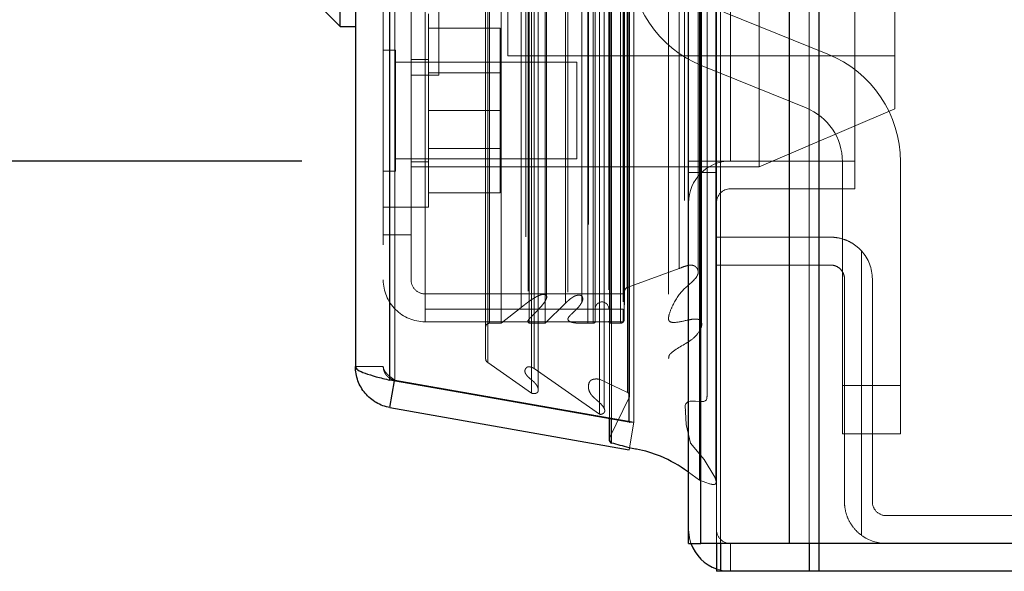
# Model space of a CAD drawing. Header units: inches. Extents: x 0.2 to 10.8, y 0.2 to 8.2.
# Tile 134 of 171: x 5.9657 to 6.093, y 3.0377 to 3.109. Entities that reach past the tile are written whole.
import ezdxf

# ---------------------------------------------------------------- set-up
doc = ezdxf.new("R2010")
doc.units = ezdxf.units.IN
doc.header["$MEASUREMENT"] = 0
doc.linetypes.add('HIDDEN', pattern=[0.07500000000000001, 0.05, -0.025])
doc.layers.add('DIMENSIONS', color=140, linetype='Continuous')
doc.layers.add('SLD-0', color=179, linetype='Continuous')
doc.styles.add('SLDTEXTSTYLE0', font='TXT', dxfattribs={"width": 0.7})
doc.dimstyles.new('SLDDIMSTYLE0', dxfattribs={"dimtxt": 0.0849609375, "dimasz": 0.13, "dimexe": 0, "dimexo": 0.0625, "dimgap": 0.021240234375, "dimtad": 0, "dimtih": 1, "dimtoh": 1, "dimlfac": 20, "dimrnd": 1e-09, "dimzin": 12, "dimdsep": 46, "dimtxsty": 'SLDTEXTSTYLE0', "dimsah": 1, "dimcen": 0.09, "dimadec": 0, "dimazin": 3, "dimtfac": 1, "dimtofl": 0, "dimtmove": 0, "dimatfit": 3, "dimfxl": 0, "dimfrac": 2, "dimtolj": 1, "dimtzin": 12, "dimarcsym": 0})

# ---------------------------------------------------------------- blocks, each defined once
blk = doc.blocks.new('_D_22')
at = {"layer": 'DIMENSIONS'}
for p, q in [((6.002174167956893, 5.353320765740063), (5.107872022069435, 5.353320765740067)), ((5.232872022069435, 5.353320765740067), (5.232872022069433, 4.697071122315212)), ((5.035958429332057, 4.566939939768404), (5.007428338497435, 4.566939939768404)), ((5.007428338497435, 4.566939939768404), (5.007428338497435, 4.43190907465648)), ((5.429785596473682, 4.566939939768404), (5.458315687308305, 4.566939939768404)), ((5.458315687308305, 4.566939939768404), (5.458315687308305, 4.43190907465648)), ((5.007428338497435, 4.43190907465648), (5.035958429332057, 4.43190907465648)), ((5.458315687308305, 4.43190907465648), (5.429785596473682, 4.43190907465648)), ((5.232872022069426, 3.090770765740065), (5.23287202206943, 4.277858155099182)), ((6.002174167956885, 3.090770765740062), (5.107872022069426, 3.090770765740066))]:
    blk.add_line(p, q, dxfattribs=at)
for points in [[(5.232872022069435, 5.353320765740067), (5.212872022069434, 5.223320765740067), (5.252872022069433, 5.223320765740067)], [(5.232872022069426, 3.090770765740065), (5.252872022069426, 3.220770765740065), (5.212872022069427, 3.220770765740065)]]:
    blk.add_solid(points, dxfattribs=at)
at = {"layer": 'DIMENSIONS', "char_height": 0.08333333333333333, "attachment_point": 1, "style": 'SLDTEXTSTYLE0'}
for s, insert in [('45.25', (5.071297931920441, 4.693382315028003)), ('1149.4', (5.035958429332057, 4.539331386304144)), ('OPENING', (4.970834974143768, 4.385280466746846))]:
    blk.add_mtext(s, dxfattribs=dict(at, insert=insert))

msp = doc.modelspace()

# ---------------------------------------------------------------- linework, layer by layer
at = {"layer": 'SLD-0', "linetype": 'Continuous', "lineweight": 25}
for p, q in [((6.065201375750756, 3.04132076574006), (6.065201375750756, 5.408110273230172)), ((6.069019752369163, 5.408818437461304), (6.069019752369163, 3.04132076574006)), ((6.052174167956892, 3.04132076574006), (6.052174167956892, 5.402570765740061)), ((6.053755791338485, 3.04132076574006), (6.053755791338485, 5.402726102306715)), ((6.044492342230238, 3.056991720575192), (6.044492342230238, 5.387156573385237)), ((6.013579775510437, 3.062442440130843), (6.013579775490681, 5.381705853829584)), ((6.009117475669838, 5.379938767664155), (6.009117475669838, 3.064209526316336)), ((6.007148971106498, 3.108166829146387), (6.007148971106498, 3.163284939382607)), ((6.001358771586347, 3.113957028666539), (6.007148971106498, 3.108166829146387)), ((6.007148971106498, 3.108166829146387), (6.009117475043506, 3.108166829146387)), ((6.013579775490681, 3.058891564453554), (6.01418701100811, 3.062335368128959)), ((6.044492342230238, 3.056991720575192), (6.013579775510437, 3.062442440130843)), ((6.013579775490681, 3.058891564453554), (6.044492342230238, 3.053440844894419)), ((6.041906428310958, 3.05744768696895), (6.041906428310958, 3.054772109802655)), ((6.04221220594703, 3.054311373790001), (6.04221220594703, 3.057393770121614)), ((6.044492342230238, 3.056991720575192), (6.044534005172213, 3.056991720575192)), ((6.052174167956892, 3.04132076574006), (6.053755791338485, 3.04132076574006)), ((6.065201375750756, 3.04132076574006), (6.053755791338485, 3.04132076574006)), ((6.055774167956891, 3.041320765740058), (6.055774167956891, 3.037720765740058)), ((6.056300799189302, 3.041320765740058), (6.056300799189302, 3.037720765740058)), ((6.069019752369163, 3.04132076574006), (6.065201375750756, 3.04132076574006)), ((6.067746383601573, 3.041320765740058), (6.067746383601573, 3.037720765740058)), ((6.069017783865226, 3.041320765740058), (6.069017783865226, 3.037720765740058)), ((6.848574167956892, 3.04132076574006), (6.069019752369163, 3.04132076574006)), ((6.056300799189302, 3.037720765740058), (6.055774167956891, 3.037720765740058)), ((6.067746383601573, 3.037720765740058), (6.056300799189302, 3.037720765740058)), ((6.069017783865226, 3.037720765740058), (6.067746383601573, 3.037720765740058)), ((6.848574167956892, 3.037720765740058), (6.069017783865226, 3.037720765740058))]:
    msp.add_line(p, q, dxfattribs=at)
at = {"layer": 'SLD-0', "linetype": 'HIDDEN', "lineweight": 18}
for p, q in [((6.065201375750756, 3.041320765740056), (6.065201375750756, 5.408110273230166)), ((6.067746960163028, 3.04132076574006), (6.067746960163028, 5.408110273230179)), ((6.067746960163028, 3.041320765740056), (6.067746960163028, 5.408110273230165)), ((6.069019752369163, 5.408818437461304), (6.069019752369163, 3.04132076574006)), ((6.069019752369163, 3.041320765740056), (6.069019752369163, 5.408818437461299)), ((6.069019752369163, 3.041320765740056), (6.069019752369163, 5.408818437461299)), ((6.053755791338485, 3.041320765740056), (6.053755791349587, 5.402726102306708)), ((6.055774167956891, 3.04132076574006), (6.055774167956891, 5.402570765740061)), ((6.056301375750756, 3.04132076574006), (6.056301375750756, 5.402726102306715)), ((6.056301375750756, 3.041320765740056), (6.056301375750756, 5.402726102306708)), ((6.053603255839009, 3.049509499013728), (6.053603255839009, 5.394638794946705)), ((6.041957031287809, 3.054991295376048), (6.041957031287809, 5.389156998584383)), ((6.041957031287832, 3.054991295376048), (6.041957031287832, 5.389156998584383)), ((6.041906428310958, 5.386700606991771), (6.041906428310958, 3.05744768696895)), ((6.04221220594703, 3.057393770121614), (6.04221220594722, 5.386754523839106)), ((6.045117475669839, 3.056991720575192), (6.045117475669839, 5.387156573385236)), ((6.040674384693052, 3.058032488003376), (6.040674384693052, 5.386115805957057)), ((6.041269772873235, 3.058785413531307), (6.041269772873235, 5.385363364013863)), ((6.051650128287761, 5.385658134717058), (6.051650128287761, 3.058489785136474)), ((6.044537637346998, 3.060282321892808), (6.044537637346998, 5.383865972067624)), ((6.031869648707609, 3.060770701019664), (6.031869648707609, 5.383377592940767)), ((6.032728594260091, 3.061325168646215), (6.032728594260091, 5.382820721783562)), ((6.044266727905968, 3.060860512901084), (6.044266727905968, 5.383287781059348)), ((6.04426672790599, 3.060860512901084), (6.04426672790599, 5.383287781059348)), ((6.044553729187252, 3.060408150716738), (6.044553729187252, 5.383740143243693)), ((6.054567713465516, 3.060307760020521), (6.054567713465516, 5.383835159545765)), ((6.013579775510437, 5.381705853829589), (6.013579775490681, 3.062442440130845)), ((6.014204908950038, 3.062442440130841), (6.014204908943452, 5.381705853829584)), ((6.014204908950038, 5.381705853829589), (6.014204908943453, 3.062442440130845)), ((6.039235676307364, 5.382570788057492), (6.039235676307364, 3.061580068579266)), ((6.04065577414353, 3.062560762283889), (6.04065577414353, 5.381587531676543)), ((6.031161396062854, 5.380953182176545), (6.031161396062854, 3.063188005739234)), ((6.032220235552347, 3.063952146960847), (6.032220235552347, 5.380196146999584)), ((6.012717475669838, 5.379938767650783), (6.012717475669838, 3.064209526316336)), ((6.025950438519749, 3.065172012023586), (6.025950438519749, 5.378976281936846)), ((6.026210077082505, 3.064733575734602), (6.026210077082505, 5.37941471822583)), ((6.049588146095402, 5.378898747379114), (6.049588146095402, 3.065248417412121)), ((6.02645043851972, 3.069802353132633), (6.02645043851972, 5.3743459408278)), ((6.026450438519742, 3.069802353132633), (6.026450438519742, 5.3743459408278)), ((6.027969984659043, 3.069802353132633), (6.027969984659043, 5.3743459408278)), ((6.031463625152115, 5.373948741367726), (6.031463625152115, 3.070201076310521)), ((6.031590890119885, 3.069802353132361), (6.031590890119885, 5.3743459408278)), ((6.033657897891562, 3.069802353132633), (6.033657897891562, 5.3743459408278)), ((6.036581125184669, 5.373804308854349), (6.036581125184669, 3.07034222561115)), ((6.039160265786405, 3.069802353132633), (6.039160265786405, 5.3743459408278)), ((6.039864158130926, 5.3743459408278), (6.039864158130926, 3.069802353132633)), ((6.039864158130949, 3.069802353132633), (6.039864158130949, 5.3743459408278)), ((6.040114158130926, 3.070052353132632), (6.040114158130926, 5.374095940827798)), ((6.041864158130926, 5.374095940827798), (6.041864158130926, 3.070052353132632)), ((6.042114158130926, 3.069802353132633), (6.042114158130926, 5.3743459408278)), ((6.042114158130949, 5.3743459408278), (6.042114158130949, 3.069802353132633)), ((6.04335833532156, 3.069802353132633), (6.04335833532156, 5.3743459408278)), ((6.043358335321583, 3.069802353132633), (6.043358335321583, 5.3743459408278)), ((6.043864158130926, 3.070302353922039), (6.043864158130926, 5.373845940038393)), ((6.043864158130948, 3.070302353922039), (6.043864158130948, 5.373845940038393)), ((6.053865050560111, 3.069573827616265), (6.053865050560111, 5.374575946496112)), ((6.043717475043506, 5.372549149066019), (6.043717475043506, 3.071599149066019)), ((6.030554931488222, 3.071821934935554), (6.030554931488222, 5.372326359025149)), ((6.036252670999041, 3.072379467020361), (6.036252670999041, 5.371768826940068)), ((6.036252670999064, 3.072379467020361), (6.036252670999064, 5.371768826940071)), ((6.038385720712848, 3.072527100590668), (6.038385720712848, 5.371620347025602)), ((6.033819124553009, 3.073044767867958), (6.033819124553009, 5.37110789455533)), ((6.043906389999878, 3.073950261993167), (6.043906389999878, 5.370198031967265)), ((6.043906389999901, 3.073950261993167), (6.043906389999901, 5.370198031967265)), ((6.04423471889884, 3.074414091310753), (6.04423471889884, 5.369734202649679)), ((6.044234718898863, 3.074414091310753), (6.044234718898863, 5.369734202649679)), ((6.053430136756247, 3.076401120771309), (6.053430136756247, 5.367726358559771)), ((6.050949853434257, 3.076868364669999), (6.050949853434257, 5.367279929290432)), ((6.057574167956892, 3.090770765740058), (6.057574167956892, 5.35332076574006)), ((6.057574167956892, 3.090770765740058), (6.057574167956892, 5.35332076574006)), ((6.057574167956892, 3.090770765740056), (6.057574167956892, 5.353320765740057)), ((6.057574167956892, 3.090770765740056), (6.057574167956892, 5.353320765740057)), ((6.073674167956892, 3.09077076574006), (6.073674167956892, 3.28114576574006)), ((6.019917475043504, 3.169575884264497), (6.019917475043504, 3.101875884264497)), ((6.028817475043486, 3.160640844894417), (6.028817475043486, 3.104390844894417)), ((6.061317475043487, 3.132515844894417), (6.061317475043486, 3.090015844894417)), ((6.078817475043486, 3.132515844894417), (6.078817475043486, 3.097515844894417)), ((6.016317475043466, 3.081240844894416), (6.016317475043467, 3.113599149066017)), ((6.018117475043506, 3.113599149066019), (6.018117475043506, 3.071599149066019)), ((6.070174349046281, 3.104590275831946), (6.056738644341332, 3.110023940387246)), ((6.018567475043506, 3.084790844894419), (6.018567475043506, 3.109790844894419)), ((6.018567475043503, 3.107940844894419), (6.027817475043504, 3.107940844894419)), ((6.027817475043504, 3.097290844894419), (6.027817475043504, 3.107940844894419)), ((6.014279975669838, 3.105103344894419), (6.012717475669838, 3.105103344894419)), ((6.014279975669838, 3.089478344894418), (6.014279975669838, 3.105103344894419)), ((6.018567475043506, 3.103915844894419), (6.016317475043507, 3.103915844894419)), ((6.028817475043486, 3.104390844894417), (6.078817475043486, 3.104390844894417)), ((6.037717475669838, 3.103540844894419), (6.014279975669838, 3.103540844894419)), ((6.037717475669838, 3.091040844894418), (6.037717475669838, 3.103540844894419)), ((6.053926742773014, 3.103071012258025), (6.067362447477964, 3.097637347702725)), ((6.016317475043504, 3.101875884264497), (6.019917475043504, 3.101875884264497)), ((6.027817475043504, 3.102188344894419), (6.018567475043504, 3.102188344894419)), ((6.018567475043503, 3.097290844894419), (6.027817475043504, 3.097290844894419)), ((6.027817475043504, 3.086640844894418), (6.027817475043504, 3.097290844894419)), ((6.061317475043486, 3.090015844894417), (6.078817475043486, 3.097515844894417)), ((6.018567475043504, 3.092393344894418), (6.027817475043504, 3.092393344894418)), ((6.014279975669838, 3.091040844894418), (6.037717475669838, 3.091040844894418)), ((6.016317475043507, 3.090665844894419), (6.018567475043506, 3.090665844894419)), ((6.016317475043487, 3.090015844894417), (6.061317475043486, 3.090015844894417)), ((6.052174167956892, 3.090770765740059), (6.055774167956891, 3.09077076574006)), ((6.055774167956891, 3.09077076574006), (6.057574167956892, 3.090770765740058)), ((6.073674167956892, 3.09077076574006), (6.057574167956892, 3.090770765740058)), ((6.072050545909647, 3.090684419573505), (6.072050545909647, 3.061726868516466)), ((6.073674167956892, 3.087170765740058), (6.073674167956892, 3.090770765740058)), ((6.079550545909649, 3.061726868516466), (6.079550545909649, 3.090684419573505)), ((6.012717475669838, 3.089478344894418), (6.014279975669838, 3.089478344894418)), ((6.055774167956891, 3.089270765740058), (6.052174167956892, 3.089270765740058)), ((6.073674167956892, 3.087170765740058), (6.057574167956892, 3.087170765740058)), ((6.018567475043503, 3.086640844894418), (6.027817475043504, 3.086640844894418)), ((6.012717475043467, 3.084790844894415), (6.016317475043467, 3.084790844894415)), ((6.016317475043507, 3.084790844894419), (6.018567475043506, 3.084790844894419)), ((6.016317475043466, 3.081240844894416), (6.012717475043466, 3.081240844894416)), ((6.016317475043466, 3.075390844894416), (6.016317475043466, 3.081240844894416)), ((6.055774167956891, 3.080920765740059), (6.070524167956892, 3.080920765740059)), ((6.074524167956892, 3.079148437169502), (6.074524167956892, 3.042371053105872)), ((6.074524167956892, 3.042371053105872), (6.074524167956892, 3.079148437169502)), ((6.074524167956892, 3.079148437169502), (6.074524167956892, 3.042371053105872)), ((6.074524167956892, 3.042371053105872), (6.074524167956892, 3.079148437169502)), ((6.074524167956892, 3.079148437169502), (6.074524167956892, 3.042371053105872)), ((6.074524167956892, 3.042371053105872), (6.074524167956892, 3.079148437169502)), ((6.04423471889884, 3.074414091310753), (6.050949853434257, 3.076868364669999)), ((6.070524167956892, 3.077320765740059), (6.055774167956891, 3.077320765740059)), ((6.072324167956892, 3.046720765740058), (6.072324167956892, 3.075520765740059)), ((6.075924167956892, 3.075520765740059), (6.075924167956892, 3.046720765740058)), ((6.043717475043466, 3.073590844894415), (6.018117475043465, 3.073590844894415)), ((6.033819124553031, 3.073040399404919), (6.033819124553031, 3.0730446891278)), ((6.043864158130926, 3.070302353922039), (6.043906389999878, 3.073950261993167)), ((6.027969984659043, 3.069802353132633), (6.030554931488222, 3.071821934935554)), ((6.033657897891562, 3.069802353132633), (6.036252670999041, 3.072379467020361)), ((6.043717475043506, 3.071599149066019), (6.018117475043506, 3.071599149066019)), ((6.018117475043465, 3.071599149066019), (6.018117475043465, 3.069990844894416)), ((6.043717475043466, 3.071599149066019), (6.043717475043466, 3.069990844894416)), ((6.043717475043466, 3.069990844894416), (6.018117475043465, 3.069990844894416)), ((6.02645043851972, 3.069802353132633), (6.027969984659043, 3.069802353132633)), ((6.031463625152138, 3.070200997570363), (6.031463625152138, 3.070199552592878)), ((6.031590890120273, 3.069802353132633), (6.033657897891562, 3.069802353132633)), ((6.039160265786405, 3.069802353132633), (6.039864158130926, 3.069802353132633)), ((6.042114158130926, 3.069802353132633), (6.04335833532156, 3.069802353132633)), ((6.012717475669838, 3.064209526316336), (6.009117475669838, 3.064209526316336)), ((6.031869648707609, 3.060770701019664), (6.026210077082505, 3.064733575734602)), ((6.049588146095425, 3.065248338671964), (6.049588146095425, 3.065247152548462)), ((6.040674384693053, 3.058032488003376), (6.032220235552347, 3.063952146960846)), ((6.013579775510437, 3.062442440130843), (6.014204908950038, 3.062442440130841)), ((6.01418701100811, 3.062335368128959), (6.014204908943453, 3.062436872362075)), ((6.045117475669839, 3.056991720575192), (6.014204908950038, 3.062442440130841)), ((6.014204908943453, 3.062436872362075), (6.045117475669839, 3.056986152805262)), ((6.044266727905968, 3.060860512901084), (6.04065577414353, 3.062560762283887)), ((6.07205054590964, 3.061726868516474), (6.079550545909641, 3.061726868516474)), ((6.07205054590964, 3.061726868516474), (6.079550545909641, 3.061726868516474)), ((6.072050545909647, 3.061726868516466), (6.079550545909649, 3.061726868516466)), ((6.072050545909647, 3.061726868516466), (6.079550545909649, 3.061726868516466)), ((6.072050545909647, 3.061726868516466), (6.079550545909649, 3.061726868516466)), ((6.072050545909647, 3.055476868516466), (6.072050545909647, 3.061726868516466)), ((6.072050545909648, 3.061726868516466), (6.079550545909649, 3.061726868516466)), ((6.079550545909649, 3.061726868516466), (6.079550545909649, 3.055476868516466)), ((6.039235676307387, 3.061579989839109), (6.039235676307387, 3.061577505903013)), ((6.041957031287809, 3.054991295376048), (6.044537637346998, 3.060282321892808)), ((6.041269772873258, 3.058784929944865), (6.041269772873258, 3.05878533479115)), ((6.051650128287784, 3.058489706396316), (6.051650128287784, 3.058483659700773)), ((6.044492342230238, 3.053440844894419), (6.045117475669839, 3.056986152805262)), ((6.044534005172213, 3.056991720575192), (6.045117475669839, 3.056991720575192)), ((6.072050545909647, 3.055476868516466), (6.079550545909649, 3.055476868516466)), ((6.05360325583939, 3.049509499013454), (6.052174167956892, 3.050527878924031)), ((6.077724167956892, 3.044920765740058), (6.124524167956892, 3.044920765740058)), ((6.056300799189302, 3.041320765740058), (6.056300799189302, 3.037720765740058)), ((6.057574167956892, 3.041320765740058), (6.057574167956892, 3.037720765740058)), ((6.067746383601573, 3.041320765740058), (6.067746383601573, 3.037720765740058)), ((6.069017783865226, 3.041320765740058), (6.069017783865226, 3.037720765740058))]:
    msp.add_line(p, q, dxfattribs=at)
at = {"layer": 'SLD-0', "linetype": 'HIDDEN', "lineweight": 18, "flags": 128}
for points in [[(6.055707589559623, 3.049473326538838), (6.055707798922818, 4.198362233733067), (6.055707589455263, 5.394672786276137)], [(6.055707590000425, 3.049464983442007), (6.055707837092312, 4.212786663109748), (6.055707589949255, 5.394673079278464)], [(6.054567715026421, 3.060300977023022), (6.054567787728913, 4.246418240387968), (6.054567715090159, 5.383848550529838)], [(6.053865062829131, 3.069574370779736), (6.053865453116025, 4.174640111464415), (6.053865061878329, 5.374574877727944)], [(6.049595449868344, 5.373551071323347), (6.049595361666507, 4.231337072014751), (6.049595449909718, 3.070591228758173)], [(6.0495954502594, 5.373553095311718), (6.049595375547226, 4.245784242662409), (6.049595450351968, 3.070596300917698)], [(6.05455112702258, 3.060307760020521), (6.054545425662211, 3.06005313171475), (6.054470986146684, 3.059889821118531), (6.054327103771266, 3.059767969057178), (6.054141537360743, 3.059692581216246), (6.053950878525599, 3.059660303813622), (6.053646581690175, 3.059661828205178), (6.053077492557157, 3.059710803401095), (6.052561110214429, 3.059738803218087), (6.052364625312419, 3.05971881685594), (6.052214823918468, 3.059676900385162), (6.052082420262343, 3.059615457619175), (6.051945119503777, 3.059515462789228), (6.051827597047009, 3.059370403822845), (6.051742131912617, 3.059178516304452), (6.051853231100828, 3.056723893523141), (6.052436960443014, 3.05429852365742), (6.054191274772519, 3.052175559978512), (6.055563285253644, 3.049899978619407), (6.055702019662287, 3.049498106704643), (6.055738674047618, 3.049288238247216), (6.055695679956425, 3.049075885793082), (6.055654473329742, 3.04902211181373), (6.055620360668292, 3.048995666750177), (6.055540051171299, 3.048963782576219), (6.055416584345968, 3.048950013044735), (6.055297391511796, 3.048955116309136), (6.05524197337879, 3.048961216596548), (6.055216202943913, 3.04896467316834), (6.055203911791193, 3.048966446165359), (6.055197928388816, 3.048967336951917), (6.055194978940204, 3.048967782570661), (6.055193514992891, 3.048968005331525), (6.055192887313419, 3.048968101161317), (6.055192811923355, 3.048968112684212), (6.055192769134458, 3.04896811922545), (6.055192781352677, 3.048968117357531), (6.055192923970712, 3.048968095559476), (6.055197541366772, 3.048967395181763), (6.05519790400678, 3.048967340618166), (6.055198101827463, 3.048967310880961), (6.055198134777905, 3.048967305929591), (6.055198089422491, 3.048967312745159), (6.055198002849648, 3.048967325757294), (6.055197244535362, 3.048967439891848), (6.055190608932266, 3.0489684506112), (6.05519006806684, 3.048968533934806), (6.055110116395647, 3.048982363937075), (6.055034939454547, 3.048998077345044), (6.054908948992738, 3.049029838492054), (6.054871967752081, 3.049040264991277), (6.054407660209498, 3.049191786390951), (6.05360325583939, 3.049509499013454), (6.05360325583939, 3.049509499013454)], [(6.05248299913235, 3.041320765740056), (6.052277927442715, 3.042067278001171), (6.052174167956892, 3.043120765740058)], [(6.057574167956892, 3.037720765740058), (6.056520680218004, 3.037824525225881), (6.055774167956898, 3.038029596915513)]]:
    msp.add_lwpolyline(points, dxfattribs=at)
at = {"layer": 'SLD-0', "linetype": 'HIDDEN', "lineweight": 18}
for centre, radius, start, end in [((6.059550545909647, 3.116976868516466), 0.01500000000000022, 180, 247.980618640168), ((6.064550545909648, 3.090684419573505), 0.01500000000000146, 0, 67.98061864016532), ((6.064550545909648, 3.090684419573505), 0.007500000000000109, 0, 67.98061864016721), ((6.057574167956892, 3.085370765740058), 0.005399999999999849, 90, 180), ((6.057574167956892, 3.085370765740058), 0.001800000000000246, 90, 180), ((6.070524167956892, 3.075520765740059), 0.005400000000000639, 0, 42.2054464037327), ((6.018117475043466, 3.075390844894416), 0.005400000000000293, 180, 270.0000000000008), ((6.018117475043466, 3.075390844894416), 0.001800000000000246, 180, 270.0000000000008), ((6.044406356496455, 3.073944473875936), 0.0005000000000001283, 110.0765427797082, 179.3367158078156), ((6.040989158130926, 3.071677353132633), 0.0008750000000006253, 0, 180), ((6.02645043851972, 3.069302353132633), 0.000500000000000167, 90, 180), ((6.039864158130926, 3.070052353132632), 0.0002500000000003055, 270.0000000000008, 0), ((6.042114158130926, 3.070052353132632), 0.0002499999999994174, 180, 270.0000000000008), ((6.04335833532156, 3.070308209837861), 0.0005058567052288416, 270.0000000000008, 359.3367158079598), ((6.02645043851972, 3.065172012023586), 0.0004999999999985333, 180, 241.2673752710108), ((6.044053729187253, 3.060408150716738), 0.0005000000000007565, 345.4243750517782, 64.78618570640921), ((6.042406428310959, 3.054772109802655), 0.0005000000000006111, 154.0000000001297, 180), ((6.077724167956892, 3.046720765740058), 0.001800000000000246, 180, 270.0000000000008), ((6.057574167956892, 3.043120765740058), 0.001800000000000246, 180, 270.0000000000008), ((6.077724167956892, 3.046720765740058), 0.005399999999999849, 233.6587969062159, 270.0000000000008)]:
    msp.add_arc(centre, radius, start, end, dxfattribs=at)
at = {"layer": 'SLD-0', "linetype": 'Continuous', "lineweight": 25}
for centre, radius, start, end in [((6.042406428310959, 3.054772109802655), 0.0005000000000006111, 180, 247.1422396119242), ((6.057574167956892, 3.043120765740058), 0.00539999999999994, 199.4712206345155, 250.5287793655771)]:
    msp.add_arc(centre, radius, start, end, dxfattribs=at)
at = {"layer": 'SLD-0', "linetype": 'HIDDEN', "lineweight": 18}
for points, knots in [([(6.070524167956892, 3.080920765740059), (6.070896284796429, 3.080920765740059), (6.071264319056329, 3.080882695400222), (6.071991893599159, 3.080730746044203), (6.072355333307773, 3.080614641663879), (6.073042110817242, 3.080312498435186), (6.073367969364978, 3.08012688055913), (6.073983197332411, 3.079684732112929), (6.074268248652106, 3.079430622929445), (6.074524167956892, 3.079148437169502)], [0, 0, 0, 0, 0.25, 0.25, 0.5, 0.5, 0.75, 0.75, 1, 1, 1, 1]), ([(6.050949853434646, 3.076868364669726), (6.051227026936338, 3.07698046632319), (6.051622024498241, 3.07714022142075), (6.052121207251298, 3.077279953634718), (6.052405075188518, 3.077314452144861), (6.052627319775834, 3.077304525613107), (6.052831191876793, 3.077253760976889), (6.053037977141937, 3.077157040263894), (6.05322506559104, 3.076981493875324), (6.053396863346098, 3.076689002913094), (6.053463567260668, 3.076318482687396), (6.053051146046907, 3.075364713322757), (6.051261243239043, 3.074187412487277), (6.050186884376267, 3.072318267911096), (6.049657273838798, 3.0710144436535), (6.049566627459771, 3.070422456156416), (6.04959654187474, 3.070218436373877), (6.04966771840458, 3.070079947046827), (6.049771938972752, 3.069998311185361), (6.049875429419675, 3.06994838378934), (6.050113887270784, 3.069884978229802), (6.050981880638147, 3.069914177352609), (6.051966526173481, 3.070212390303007), (6.05293418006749, 3.070362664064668), (6.053339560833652, 3.070321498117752), (6.053529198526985, 3.070274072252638), (6.053709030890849, 3.07016943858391), (6.053797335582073, 3.070034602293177), (6.05389645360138, 3.069763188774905), (6.053858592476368, 3.069325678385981), (6.05350241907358, 3.068575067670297), (6.052362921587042, 3.067272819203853), (6.050634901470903, 3.066647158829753), (6.049756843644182, 3.065788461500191), (6.04962537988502, 3.065568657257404), (6.049607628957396, 3.06537043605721), (6.049596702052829, 3.065248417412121)], [0, 0, 0, 0, 0.03670107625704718, 0.05230238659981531, 0.0610990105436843, 0.0694785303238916, 0.07765618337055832, 0.08551844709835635, 0.0970944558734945, 0.1133872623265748, 0.1368168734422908, 0.1550869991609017, 0.2734815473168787, 0.4053470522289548, 0.478655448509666, 0.4933324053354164, 0.5016744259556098, 0.5117637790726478, 0.5159616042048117, 0.5196806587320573, 0.5264529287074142, 0.5445838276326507, 0.6172321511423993, 0.6496047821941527, 0.6556573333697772, 0.6640132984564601, 0.6725740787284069, 0.6817236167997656, 0.6870100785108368, 0.7180557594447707, 0.7508741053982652, 0.8155866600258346, 0.9604413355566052, 0.9684963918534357, 0.9806073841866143, 1, 1, 1, 1]), ([(6.072324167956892, 3.075520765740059), (6.072324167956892, 3.075760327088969), (6.072276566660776, 3.075995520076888), (6.072093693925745, 3.076433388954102), (6.071958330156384, 3.076633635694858), (6.071624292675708, 3.076964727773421), (6.071423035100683, 3.077097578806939), (6.070991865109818, 3.077274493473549), (6.070758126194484, 3.077320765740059), (6.070524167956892, 3.077320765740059)], [0, 0, 0, 0, 0.25, 0.25, 0.5, 0.5, 0.75, 0.75, 1, 1, 1, 1]), ([(6.030554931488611, 3.071821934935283), (6.030618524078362, 3.071880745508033), (6.030745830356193, 3.071998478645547), (6.030951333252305, 3.072165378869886), (6.031163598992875, 3.072327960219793), (6.031380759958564, 3.07248741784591), (6.031599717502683, 3.072646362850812), (6.03182255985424, 3.072802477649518), (6.032051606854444, 3.072953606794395), (6.032314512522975, 3.073114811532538), (6.032599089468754, 3.073270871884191), (6.032893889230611, 3.073406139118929), (6.033148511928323, 3.073489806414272), (6.033360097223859, 3.073519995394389), (6.033533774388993, 3.073517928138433), (6.033682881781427, 3.073486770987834), (6.033796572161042, 3.073399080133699), (6.033858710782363, 3.07327382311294), (6.033855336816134, 3.073133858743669), (6.033808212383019, 3.07298769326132), (6.033700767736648, 3.072741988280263), (6.033458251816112, 3.072372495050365), (6.033034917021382, 3.071860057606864), (6.032585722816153, 3.071370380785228), (6.032154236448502, 3.070934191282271), (6.031837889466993, 3.07061065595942), (6.031585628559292, 3.070376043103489), (6.031457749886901, 3.070203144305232), (6.031394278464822, 3.070075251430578), (6.031399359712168, 3.069958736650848), (6.031461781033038, 3.069880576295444), (6.031526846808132, 3.069832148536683), (6.031572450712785, 3.069810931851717), (6.031590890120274, 3.069802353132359)], [0, 0, 0, 0, 0.03128962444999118, 0.06263883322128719, 0.0939900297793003, 0.1252518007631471, 0.1563441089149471, 0.1873161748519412, 0.2182554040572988, 0.2492251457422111, 0.2907698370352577, 0.3255556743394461, 0.3533724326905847, 0.3741592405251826, 0.3895161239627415, 0.4048457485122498, 0.4200318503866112, 0.436355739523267, 0.4579399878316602, 0.478905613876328, 0.4992258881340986, 0.5663369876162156, 0.649904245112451, 0.7496387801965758, 0.8123354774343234, 0.8749457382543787, 0.9148795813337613, 0.9375160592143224, 0.9563103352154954, 0.9710670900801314, 0.9834351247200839, 0.9933021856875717, 1, 1, 1, 1]), ([(6.03625267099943, 3.07237946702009), (6.036366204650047, 3.072489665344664), (6.036577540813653, 3.072694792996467), (6.036905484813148, 3.072958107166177), (6.037198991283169, 3.073170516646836), (6.037470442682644, 3.073322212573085), (6.037735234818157, 3.073405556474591), (6.037984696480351, 3.073439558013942), (6.038220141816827, 3.073418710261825), (6.03837298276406, 3.073320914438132), (6.038452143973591, 3.073204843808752), (6.038506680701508, 3.073054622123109), (6.038514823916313, 3.072851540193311), (6.038435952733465, 3.072610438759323), (6.038292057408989, 3.072343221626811), (6.038088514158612, 3.072044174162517), (6.037808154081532, 3.071723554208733), (6.037451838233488, 3.071362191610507), (6.037067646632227, 3.071025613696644), (6.036770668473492, 3.070722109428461), (6.036623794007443, 3.070506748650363), (6.036572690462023, 3.070358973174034), (6.036593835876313, 3.070228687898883), (6.036686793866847, 3.070095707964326), (6.036852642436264, 3.06999142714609), (6.037040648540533, 3.069925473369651), (6.03722338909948, 3.069883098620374), (6.037374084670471, 3.069857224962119), (6.037477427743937, 3.06984319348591), (6.037531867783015, 3.069836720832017), (6.037560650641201, 3.069833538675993), (6.037574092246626, 3.069832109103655), (6.037579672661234, 3.069831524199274), (6.037581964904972, 3.069831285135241), (6.037583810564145, 3.069831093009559), (6.037588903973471, 3.069830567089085), (6.037582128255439, 3.069831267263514), (6.037586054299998, 3.069830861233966), (6.037587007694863, 3.069830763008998), (6.037587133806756, 3.069830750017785), (6.037587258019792, 3.0698307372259), (6.037587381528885, 3.069830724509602), (6.037587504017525, 3.069830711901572), (6.037587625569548, 3.06983069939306), (6.03758774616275, 3.06983068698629), (6.037587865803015, 3.069830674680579), (6.037587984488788, 3.069830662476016), (6.037588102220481, 3.069830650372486), (6.03758821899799, 3.069830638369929), (6.037588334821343, 3.069830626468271), (6.037588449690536, 3.069830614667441), (6.037588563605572, 3.069830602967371), (6.037588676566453, 3.069830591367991), (6.03758878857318, 3.069830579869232), (6.037588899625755, 3.069830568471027), (6.03758900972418, 3.069830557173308), (6.037589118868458, 3.069830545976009), (6.037589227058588, 3.069830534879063), (6.037589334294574, 3.069830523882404), (6.037589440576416, 3.069830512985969), (6.037589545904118, 3.06983050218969), (6.037589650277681, 3.069830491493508), (6.037589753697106, 3.069830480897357), (6.037589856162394, 3.069830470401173), (6.037589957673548, 3.069830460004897), (6.03759005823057, 3.069830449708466), (6.037590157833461, 3.06983043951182), (6.037590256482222, 3.069830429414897), (6.037590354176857, 3.06983041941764), (6.037590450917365, 3.069830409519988), (6.037590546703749, 3.069830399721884), (6.03759064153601, 3.069830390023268), (6.037590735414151, 3.069830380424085), (6.037590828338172, 3.069830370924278), (6.037590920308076, 3.069830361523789), (6.037591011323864, 3.069830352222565), (6.037591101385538, 3.069830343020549), (6.037591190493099, 3.069830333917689), (6.037591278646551, 3.069830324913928), (6.037591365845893, 3.069830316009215), (6.037591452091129, 3.069830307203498), (6.037591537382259, 3.069830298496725), (6.037591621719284, 3.069830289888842), (6.037591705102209, 3.069830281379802), (6.037591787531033, 3.069830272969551), (6.037591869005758, 3.069830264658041), (6.03759194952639, 3.069830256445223), (6.037592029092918, 3.06983024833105), (6.037592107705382, 3.069830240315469), (6.037592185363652, 3.069830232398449), (6.037592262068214, 3.069830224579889), (6.037592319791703, 3.069830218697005), (6.037592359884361, 3.069830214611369), (6.037592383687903, 3.069830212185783), (6.037592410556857, 3.069830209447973), (6.037592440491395, 3.069830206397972), (6.037592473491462, 3.069830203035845), (6.037592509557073, 3.069830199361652), (6.037592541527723, 3.069830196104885), (6.037592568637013, 3.069830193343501), (6.03759259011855, 3.069830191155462), (6.03759261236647, 3.069830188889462), (6.037592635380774, 3.069830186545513), (6.037592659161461, 3.069830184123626), (6.037592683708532, 3.069830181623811), (6.037592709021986, 3.069830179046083), (6.037592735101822, 3.06983017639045), (6.037592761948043, 3.069830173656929), (6.037592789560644, 3.069830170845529), (6.037592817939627, 3.069830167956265), (6.037592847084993, 3.06983016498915), (6.037592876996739, 3.069830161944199), (6.037592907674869, 3.069830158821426), (6.037592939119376, 3.069830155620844), (6.037592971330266, 3.069830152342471), (6.037593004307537, 3.069830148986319), (6.037593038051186, 3.069830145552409), (6.037593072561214, 3.069830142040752), (6.037593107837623, 3.069830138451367), (6.037593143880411, 3.06983013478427), (6.037593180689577, 3.069830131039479), (6.037593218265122, 3.069830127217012), (6.037593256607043, 3.069830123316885), (6.037593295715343, 3.069830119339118), (6.037593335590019, 3.06983011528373), (6.037593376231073, 3.069830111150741), (6.037593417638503, 3.069830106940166), (6.037593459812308, 3.069830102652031), (6.03759350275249, 3.069830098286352), (6.037593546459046, 3.069830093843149), (6.037593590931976, 3.069830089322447), (6.037593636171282, 3.069830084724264), (6.037593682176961, 3.069830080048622), (6.037593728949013, 3.069830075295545), (6.037593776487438, 3.069830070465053), (6.037593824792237, 3.06983006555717), (6.037593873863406, 3.069830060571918), (6.03759392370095, 3.069830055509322), (6.037595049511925, 3.069829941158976), (6.037598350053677, 3.069829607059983), (6.037606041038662, 3.06982883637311), (6.037621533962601, 3.069827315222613), (6.03765279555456, 3.069824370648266), (6.037715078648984, 3.06981897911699), (6.037829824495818, 3.06981063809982), (6.038040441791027, 3.069799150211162), (6.038346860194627, 3.069790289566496), (6.038737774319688, 3.069790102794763), (6.039014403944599, 3.069798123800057), (6.039160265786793, 3.069802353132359)], [0, 0, 0, 0, 0.05511511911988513, 0.102593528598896, 0.1423086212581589, 0.1748045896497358, 0.2010286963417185, 0.2255254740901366, 0.2469189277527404, 0.2665083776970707, 0.2813235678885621, 0.298881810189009, 0.329250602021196, 0.3622463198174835, 0.3988484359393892, 0.4453695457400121, 0.4963156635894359, 0.5515760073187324, 0.6233121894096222, 0.6730463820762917, 0.701405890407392, 0.71750882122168, 0.7337379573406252, 0.7540318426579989, 0.7754405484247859, 0.795272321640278, 0.8142597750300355, 0.8310083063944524, 0.8396756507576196, 0.8443510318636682, 0.8467922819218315, 0.8480345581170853, 0.8482190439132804, 0.8484276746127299, 0.8486604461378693, 0.8489227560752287, 0.8491806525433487, 0.8494374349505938, 0.8494495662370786, 0.8494616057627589, 0.849473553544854, 0.8494854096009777, 0.8494971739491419, 0.8495088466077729, 0.849520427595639, 0.849531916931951, 0.8495433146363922, 0.8495546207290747, 0.849565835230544, 0.8495769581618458, 0.8495879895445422, 0.8495989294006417, 0.8496097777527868, 0.849620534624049, 0.8496312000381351, 0.8496417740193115, 0.849652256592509, 0.8496626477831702, 0.8496729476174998, 0.8496831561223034, 0.849693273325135, 0.849703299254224, 0.8497132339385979, 0.8497230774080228, 0.8497328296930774, 0.8497424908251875, 0.8497520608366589, 0.8497615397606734, 0.8497709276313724, 0.8497802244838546, 0.8497894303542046, 0.849798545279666, 0.84980756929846, 0.8498165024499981, 0.8498253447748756, 0.8498340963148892, 0.8498427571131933, 0.8498513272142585, 0.8498598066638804, 0.8498681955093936, 0.8498764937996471, 0.8498847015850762, 0.8498928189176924, 0.8499008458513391, 0.849908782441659, 0.849916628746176, 0.8499243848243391, 0.8499320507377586, 0.8499396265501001, 0.8499471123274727, 0.8499545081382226, 0.8499618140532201, 0.8499638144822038, 0.849966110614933, 0.8499687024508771, 0.8499715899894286, 0.8499747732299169, 0.8499782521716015, 0.8499820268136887, 0.8499840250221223, 0.8499860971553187, 0.849988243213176, 0.8499904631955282, 0.84999275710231, 0.8499951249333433, 0.849997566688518, 0.8500000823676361, 0.8500026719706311, 0.8500053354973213, 0.8500080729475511, 0.8500108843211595, 0.8500137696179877, 0.8500167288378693, 0.8500197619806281, 0.850022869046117, 0.8500260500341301, 0.8500293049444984, 0.8500326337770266, 0.8500360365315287, 0.8500395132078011, 0.8500430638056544, 0.8500466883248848, 0.8500503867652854, 0.8500541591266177, 0.850058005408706, 0.8500619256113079, 0.8500659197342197, 0.8500699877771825, 0.8500741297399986, 0.8500783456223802, 0.8500826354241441, 0.8500869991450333, 0.8500914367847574, 0.8500959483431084, 0.8501005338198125, 0.85010519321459, 0.8501099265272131, 0.8501147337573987, 0.8501196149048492, 0.850435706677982, 0.8510697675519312, 0.8523447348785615, 0.8549167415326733, 0.8601065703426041, 0.8703302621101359, 0.8879963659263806, 0.9206641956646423, 0.9581676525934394, 1, 1, 1, 1]), ([(6.014204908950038, 3.062442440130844), (6.014146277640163, 3.062484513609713), (6.014029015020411, 3.062568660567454), (6.013858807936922, 3.062694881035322), (6.013694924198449, 3.062821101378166), (6.013539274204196, 3.062947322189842), (6.013393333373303, 3.063073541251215), (6.013258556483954, 3.063199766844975), (6.01310582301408, 3.063357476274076), (6.012950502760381, 3.063546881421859), (6.012818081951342, 3.063767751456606), (6.012733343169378, 3.063988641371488), (6.012722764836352, 3.064135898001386), (6.012717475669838, 3.064209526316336)], [0, 0, 0, 0, 0.07144899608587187, 0.1428979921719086, 0.214346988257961, 0.2857959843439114, 0.3572449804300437, 0.428693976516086, 0.5001429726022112, 0.6251072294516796, 0.7500714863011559, 0.8750357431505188, 1, 1, 1, 1]), ([(6.012717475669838, 3.064209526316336), (6.012719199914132, 3.064149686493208), (6.012722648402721, 3.064030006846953), (6.012750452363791, 3.063852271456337), (6.012794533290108, 3.063678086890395), (6.01285608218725, 3.063509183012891), (6.012934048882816, 3.063347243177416), (6.013027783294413, 3.063193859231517), (6.013163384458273, 3.063014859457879), (6.013354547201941, 3.062823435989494), (6.013613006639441, 3.062643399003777), (6.013898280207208, 3.062507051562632), (6.014102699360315, 3.062460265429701), (6.014204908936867, 3.062436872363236)], [0, 0, 0, 0, 0.07144899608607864, 0.1428979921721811, 0.2143469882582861, 0.2857959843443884, 0.3572449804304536, 0.4286939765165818, 0.5001429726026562, 0.6251072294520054, 0.7500714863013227, 0.8750357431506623, 1, 1, 1, 1]), ([(6.032220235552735, 3.063952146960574), (6.032149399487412, 3.063983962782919), (6.032020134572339, 3.064042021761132), (6.031836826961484, 3.064112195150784), (6.03168678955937, 3.064150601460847), (6.031540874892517, 3.064169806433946), (6.031365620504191, 3.064156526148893), (6.031190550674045, 3.064036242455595), (6.031062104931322, 3.06384710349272), (6.031007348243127, 3.063632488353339), (6.031043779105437, 3.063422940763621), (6.031123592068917, 3.063251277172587), (6.031216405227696, 3.063112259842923), (6.031304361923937, 3.063003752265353), (6.031438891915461, 3.062856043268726), (6.031641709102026, 3.062668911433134), (6.031917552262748, 3.062440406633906), (6.03216725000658, 3.06222504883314), (6.032379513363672, 3.062007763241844), (6.032555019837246, 3.061774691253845), (6.032696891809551, 3.061493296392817), (6.032770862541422, 3.061181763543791), (6.032728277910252, 3.060921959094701), (6.032586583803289, 3.06080027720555), (6.03248311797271, 3.060747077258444), (6.032364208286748, 3.060711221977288), (6.032235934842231, 3.060693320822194), (6.032105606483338, 3.060695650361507), (6.031977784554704, 3.060718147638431), (6.031905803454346, 3.060753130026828), (6.031869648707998, 3.060770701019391)], [0, 0, 0, 0, 0.03553125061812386, 0.06483906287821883, 0.08804888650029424, 0.1035037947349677, 0.1281658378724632, 0.1604145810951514, 0.2020166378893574, 0.2491996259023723, 0.2900851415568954, 0.3262651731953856, 0.3574294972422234, 0.3829550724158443, 0.4025100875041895, 0.4637012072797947, 0.5251041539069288, 0.5856696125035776, 0.6286158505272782, 0.6819784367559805, 0.7451102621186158, 0.8081071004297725, 0.8717449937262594, 0.8899833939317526, 0.9079898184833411, 0.9261390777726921, 0.9444837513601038, 0.962921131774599, 0.9813759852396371, 1, 1, 1, 1]), ([(6.040655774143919, 3.062560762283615), (6.040589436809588, 3.062569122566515), (6.040458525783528, 3.062585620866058), (6.040263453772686, 3.062591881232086), (6.040078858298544, 3.062583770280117), (6.039910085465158, 3.062559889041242), (6.039761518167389, 3.062520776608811), (6.039560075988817, 3.062433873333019), (6.03933237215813, 3.062198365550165), (6.039226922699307, 3.061788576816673), (6.039230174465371, 3.061358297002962), (6.039347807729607, 3.060971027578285), (6.039526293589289, 3.060649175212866), (6.039768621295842, 3.060339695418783), (6.040060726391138, 3.060066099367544), (6.040347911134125, 3.059821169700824), (6.040557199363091, 3.059633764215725), (6.040688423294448, 3.05950876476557), (6.040879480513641, 3.059318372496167), (6.041115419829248, 3.059050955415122), (6.041328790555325, 3.058709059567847), (6.041356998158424, 3.058439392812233), (6.041295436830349, 3.058289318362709), (6.041222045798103, 3.058195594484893), (6.041141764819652, 3.058126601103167), (6.041045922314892, 3.058071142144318), (6.040945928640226, 3.058033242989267), (6.040848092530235, 3.05801451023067), (6.040755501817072, 3.058012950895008), (6.040700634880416, 3.058026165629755), (6.040674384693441, 3.058032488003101)], [0, 0, 0, 0, 0.02396969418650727, 0.04730213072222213, 0.06933542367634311, 0.08969834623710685, 0.1083290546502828, 0.1254877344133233, 0.172946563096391, 0.2499754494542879, 0.3258696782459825, 0.3918200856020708, 0.4496868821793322, 0.499200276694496, 0.5665081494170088, 0.6208821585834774, 0.6610785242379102, 0.6870429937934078, 0.6990243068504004, 0.7779524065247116, 0.8470242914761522, 0.8845484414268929, 0.9103323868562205, 0.9242266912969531, 0.9396561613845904, 0.954246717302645, 0.9676181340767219, 0.9795711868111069, 0.9902261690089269, 1, 1, 1, 1]), ([(6.074524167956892, 3.042371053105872), (6.074181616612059, 3.042623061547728), (6.073875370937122, 3.042909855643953), (6.073332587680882, 3.043550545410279), (6.073095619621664, 3.043907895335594), (6.072716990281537, 3.044655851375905), (6.072570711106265, 3.045053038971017), (6.072373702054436, 3.04587699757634), (6.072324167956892, 3.046295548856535), (6.072324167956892, 3.046720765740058)], [0, 0, 0, 0, 0.25, 0.25, 0.5, 0.5, 0.75, 0.75, 1, 1, 1, 1])]:
    msp.add_open_spline(points, degree=3, knots=knots, dxfattribs=at)
at = {"layer": 'SLD-0', "linetype": 'Continuous', "lineweight": 25}
for points, knots in [([(6.009117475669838, 3.064209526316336), (6.009117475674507, 3.064062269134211), (6.009228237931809, 3.063915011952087), (6.009658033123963, 3.063620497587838), (6.00997696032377, 3.063473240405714), (6.010784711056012, 3.063178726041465), (6.011273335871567, 3.063031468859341), (6.012361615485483, 3.062736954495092), (6.012961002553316, 3.062589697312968), (6.013579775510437, 3.062442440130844)], [0, 0, 0, 0, 0.25, 0.25, 0.5, 0.5, 0.75, 0.75, 1, 1, 1, 1]), ([(6.013579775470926, 3.058891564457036), (6.012961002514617, 3.059000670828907), (6.012361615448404, 3.059218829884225), (6.011273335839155, 3.059847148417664), (6.010784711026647, 3.060257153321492), (6.009976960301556, 3.0612197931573), (6.009658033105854, 3.061772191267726), (6.009228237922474, 3.062953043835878), (6.009117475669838, 3.063581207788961), (6.009117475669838, 3.064209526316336)], [0, 0, 0, 0, 0.25, 0.25, 0.5, 0.5, 0.75, 0.75, 1, 1, 1, 1]), ([(6.052174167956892, 3.050527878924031), (6.052131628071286, 3.050558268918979), (6.051032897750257, 3.051343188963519), (6.04895889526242, 3.052564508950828), (6.046484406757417, 3.05333580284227), (6.045068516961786, 3.05355722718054), (6.04399511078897, 3.053822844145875), (6.042966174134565, 3.054104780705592), (6.04221220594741, 3.054311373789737)], [0, 0, 0, 0, 0.01582695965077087, 0.4087824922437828, 0.7013418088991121, 0.7114501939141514, 0.788560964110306, 0.9999999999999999, 0.9999999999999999, 0.9999999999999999, 0.9999999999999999])]:
    msp.add_open_spline(points, degree=3, knots=knots, dxfattribs=at)

# ---------------------------------------------------------------- dimensions: what is measured, and where the dimension line sits
at = {"layer": 'DIMENSIONS'}
dim = msp.add_linear_dim(base=(5.232872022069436, 5.353320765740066), p1=(6.052174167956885, 3.090770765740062), p2=(6.052174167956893, 5.353320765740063), angle=90.0000000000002, text='<>\\POPENING', dimstyle='SLDDIMSTYLE0', dxfattribs=at)
dim.commit()
dim.dimension.update_dxf_attribs({"geometry": '_D_22', "text_midpoint": (5.232872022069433, 4.487464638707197), "dimtype": 160})

doc.saveas('drawing.dxf')
